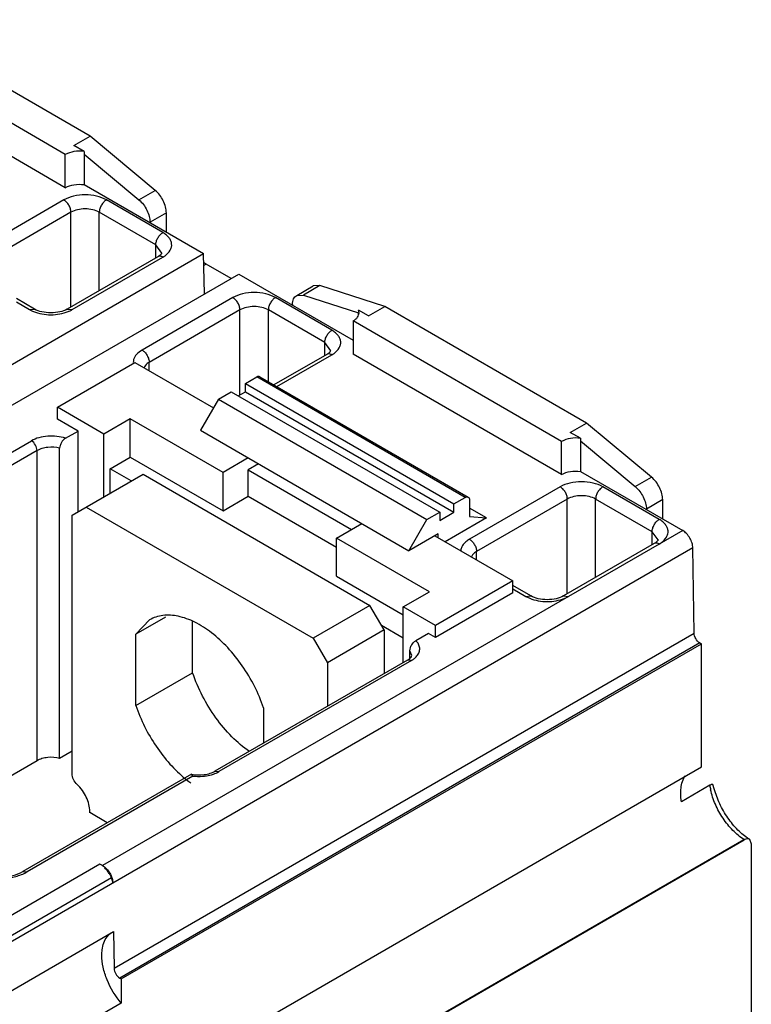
# Model space of a CAD drawing. Header units: millimetres. Extents: x 20 to 157, y 25 to 222.
# Tile 5 of 5: x 120 to 157, y 158 to 207. Entities that reach past the tile are written whole.
import ezdxf

# ---------------------------------------------------------------- set-up
doc = ezdxf.new("R2010")
doc.units = ezdxf.units.MM
doc.header["$LTSCALE"] = 16.076657
doc.layers.get('0').update_dxf_attribs({"linetype": 'CONTINUOUS'})

msp = doc.modelspace()

# ---------------------------------------------------------------- linework, layer by layer
at = {"color": 7, "linetype": 'Continuous'}
for p, q in [((123.901, 201.047), (113.846, 206.853)), ((122.657, 200.133), (112.262, 206.134)), ((122.657, 198.484), (112.262, 204.485)), ((123.088, 200.578), (123.901, 201.047)), ((127.141, 198.348), (123.901, 201.047)), ((123.592, 200.287), (123.088, 200.578)), ((123.592, 200.287), (123.592, 198.637)), ((123.592, 200.158), (126.328, 197.878)), ((122.657, 198.484), (122.657, 200.133)), ((123.592, 198.637), (129.549, 195.198)), ((126.328, 197.878), (127.141, 198.348)), ((122.586, 197.871), (118.061, 195.258)), ((127.523, 196.246), (124.707, 197.871)), ((122.94, 197.259), (118.414, 194.646)), ((122.94, 192.543), (122.94, 197.259)), ((124.352, 193.359), (124.353, 197.26)), ((127.17, 195.633), (124.353, 197.26)), ((127.695, 197.231), (126.882, 196.761)), ((127.695, 196.269), (127.695, 197.231)), ((126.882, 196.738), (126.882, 196.761)), ((127.17, 194.985), (127.17, 195.633)), ((127.463, 195.225), (127.17, 195.633)), ((81.042, 167.193), (129.549, 195.198)), ((127.274, 195.045), (122.748, 192.433)), ((122.998, 192.408), (127.523, 195.02)), ((129.594, 193.19), (129.549, 195.198)), ((129.675, 194.677), (129.562, 194.612)), ((130.922, 193.956), (129.675, 194.677)), ((82.804, 166.175), (131.311, 194.181)), ((131.311, 194.181), (137.011, 190.89)), ((134.195, 193.116), (135.008, 193.586)), ((135.355, 193.605), (134.542, 193.136)), ((135.355, 193.605), (135.008, 193.586)), ((138.595, 192.564), (135.355, 193.605)), ((121.127, 192.433), (120.217, 192.958)), ((120.217, 192.789), (120.876, 192.408)), ((131.013, 193.006), (126.487, 190.393)), ((135.95, 191.38), (133.135, 193.006)), ((134.195, 193.116), (134.542, 193.136)), ((134.542, 193.136), (137.277, 192.257)), ((120.877, 192.408), (121.127, 192.433)), ((122.748, 192.433), (122.998, 192.408)), ((131.366, 192.394), (126.841, 189.781)), ((131.366, 188.162), (131.366, 192.394)), ((132.781, 188.821), (132.781, 192.394)), ((135.598, 190.767), (132.781, 192.394)), ((133.988, 192.658), (133.988, 192.636)), ((137.304, 192.254), (137.277, 192.386)), ((137.782, 192.095), (137.277, 192.386)), ((137.782, 192.095), (138.595, 192.564)), ((148.65, 186.759), (138.595, 192.564)), ((137.011, 191.846), (137.011, 190.196)), ((147.406, 185.845), (137.011, 191.846)), ((137.277, 192.15), (137.277, 192.257)), ((135.598, 190.121), (135.598, 190.767)), ((135.89, 190.36), (135.598, 190.767)), ((135.7, 190.18), (133.063, 188.658)), ((133.21, 188.573), (135.95, 190.155)), ((147.406, 184.195), (137.011, 190.196)), ((122.268, 187.547), (126.122, 189.772)), ((126.122, 189.772), (130.039, 187.51)), ((126.841, 189.357), (126.841, 189.781)), ((131.637, 188.727), (132.203, 189.053)), ((142.597, 183.052), (132.203, 189.053)), ((132.353, 189.068), (142.747, 183.067)), ((131.637, 188.318), (131.637, 188.727)), ((131.637, 188.727), (142.032, 182.726)), ((130.294, 187.951), (129.396, 186.396)), ((130.294, 187.951), (130.93, 188.318)), ((130.294, 187.951), (140.688, 181.95)), ((130.93, 188.318), (141.324, 182.317)), ((131.283, 188.114), (131.637, 188.318)), ((131.637, 188.318), (142.032, 182.317)), ((122.268, 186.951), (122.268, 187.547)), ((124.584, 186.21), (122.268, 187.547)), ((123.293, 186.359), (122.268, 186.951)), ((125.892, 186.965), (124.584, 186.21)), ((125.892, 185.063), (125.892, 186.965)), ((130.523, 184.291), (125.892, 186.965)), ((147.837, 186.29), (148.65, 186.759)), ((151.89, 184.059), (148.65, 186.759)), ((122.67, 185.999), (123.293, 186.359)), ((123.293, 182.338), (123.293, 186.359)), ((124.584, 183.083), (124.584, 186.21)), ((129.396, 186.396), (139.79, 180.394)), ((148.341, 185.998), (147.837, 186.29)), ((148.341, 185.998), (148.341, 184.349)), ((111.369, 180.332), (120.969, 185.874)), ((122.374, 170.07), (122.374, 185.501)), ((147.406, 184.195), (147.406, 185.845)), ((148.341, 185.869), (151.076, 183.59)), ((121.252, 185.384), (111.652, 179.842)), ((121.252, 169.953), (121.252, 185.384)), ((124.888, 184.483), (125.892, 185.063)), ((125.892, 185.063), (130.523, 182.389)), ((131.782, 185.018), (130.523, 184.291)), ((124.888, 183.258), (124.888, 184.483)), ((125.948, 183.871), (124.888, 184.483)), ((132.298, 184.72), (131.782, 184.422)), ((122.996, 182.166), (126.532, 184.207)), ((126.532, 184.207), (137.845, 177.676)), ((130.523, 182.389), (130.523, 184.291)), ((131.782, 183.115), (131.782, 184.422)), ((131.782, 184.422), (136.923, 181.454)), ((148.341, 184.349), (153.44, 181.406)), ((151.076, 183.59), (151.89, 184.059)), ((147.335, 183.583), (142.809, 180.97)), ((152.272, 181.957), (149.456, 183.583)), ((130.523, 182.389), (131.782, 183.115)), ((131.782, 183.115), (136.18, 180.576)), ((142.032, 182.726), (142.597, 183.052)), ((147.688, 182.97), (143.162, 180.357)), ((147.688, 178.255), (147.688, 182.97)), ((149.101, 179.07), (149.101, 182.971)), ((151.918, 181.345), (149.101, 182.971)), ((123.703, 182.574), (135.017, 176.043)), ((142.032, 182.317), (142.032, 182.726)), ((142.809, 182.93), (142.809, 182.107)), ((143.657, 182.031), (142.809, 182.52)), ((152.444, 182.942), (151.631, 182.473)), ((152.444, 181.98), (152.444, 182.942)), ((122.996, 169.287), (122.996, 182.166)), ((140.688, 181.95), (141.324, 182.317)), ((141.324, 181.909), (142.032, 182.317)), ((141.324, 182.317), (141.324, 181.909)), ((143.657, 182.031), (141.593, 180.839)), ((142.809, 182.107), (143.657, 182.031)), ((151.631, 182.45), (151.631, 182.473)), ((136.18, 181.025), (137.439, 181.752)), ((139.79, 180.394), (140.688, 181.95)), ((153.44, 181.406), (124.519, 164.708)), ((136.18, 179.123), (136.18, 181.025)), ((140.812, 178.351), (136.18, 181.025)), ((141.254, 181.24), (139.79, 180.394)), ((141.077, 181.137), (144.966, 178.892)), ((141.254, 181.035), (141.254, 181.24)), ((151.918, 180.697), (151.918, 181.345)), ((152.212, 180.936), (151.918, 181.345)), ((153.949, 180.534), (105.441, 152.532)), ((152.023, 180.757), (147.497, 178.144)), ((152.212, 180.936), (152.212, 180.936)), ((154.012, 176.293), (153.949, 180.534)), ((143.162, 179.933), (143.162, 180.357)), ((136.18, 179.123), (139.504, 177.204)), ((144.966, 178.892), (141.112, 176.667)), ((144.966, 178.296), (144.966, 178.892)), ((145.875, 178.144), (144.966, 178.669)), ((139.504, 177.596), (140.812, 178.351)), ((144.966, 178.296), (141.112, 176.071)), ((144.966, 178.5), (145.625, 178.12)), ((145.625, 178.12), (145.875, 178.144)), ((147.497, 178.144), (147.747, 178.119)), ((137.845, 177.676), (135.017, 176.043)), ((138.553, 176.451), (137.845, 177.676)), ((139.504, 174.829), (139.504, 177.596)), ((141.112, 176.667), (139.504, 177.596)), ((127.647, 177.086), (126.178, 176.238)), ((126.86, 176.951), (126.178, 176.238)), ((129.007, 174.312), (129.007, 176.877)), ((139.504, 176.045), (138.429, 176.665)), ((141.112, 176.071), (141.112, 176.667)), ((125.092, 159.596), (154.012, 176.293)), ((126.178, 172.679), (126.178, 176.238)), ((138.553, 176.451), (135.724, 174.818)), ((138.553, 176.451), (138.553, 174.279)), ((140.759, 176.275), (140.136, 175.916)), ((141.112, 176.071), (140.759, 176.275)), ((154.295, 175.809), (125.374, 159.111)), ((125.45, 159.068), (154.371, 175.765)), ((135.017, 176.043), (135.724, 174.818)), ((154.295, 175.809), (154.371, 175.765)), ((154.371, 169.626), (154.371, 175.765)), ((139.84, 175.041), (139.84, 175.418)), ((139.93, 175.178), (139.84, 175.418)), ((139.72, 174.953), (130.12, 169.411)), ((139.92, 174.933), (130.32, 169.391)), ((135.724, 174.818), (135.724, 172.647)), ((139.92, 174.933), (139.72, 174.953)), ((126.178, 172.679), (129.007, 174.312)), ((132.542, 172.564), (132.542, 170.809)), ((122.374, 170.07), (122.996, 170.429)), ((114.961, 166.32), (121.252, 169.953)), ((128.942, 169.262), (120.548, 164.415)), ((125.45, 152.929), (154.371, 169.626)), ((128.954, 169.264), (128.943, 169.262)), ((129.024, 169.174), (128.954, 169.264)), ((130.12, 169.411), (130.32, 169.391)), ((129.024, 169.174), (120.748, 164.395)), ((155.018, 168.532), (154.947, 168.754)), ((154.792, 168.712), (153.378, 167.895)), ((124.753, 166.843), (123.879, 167.348)), ((114.95, 142.027), (156.492, 166.011)), ((114.967, 142.015), (156.51, 166)), ((156.742, 166.036), (156.492, 166.011)), ((156.51, 166), (156.492, 166.011)), ((156.742, 166.036), (156.766, 166.02)), ((156.766, 166.02), (156.863, 165.795)), ((156.863, 165.795), (156.863, 68.996)), ((124.386, 164.785), (104.799, 153.477)), ((120.548, 164.415), (120.748, 164.395)), ((124.519, 164.708), (124.386, 164.785)), ((124.963, 164.107), (105.376, 152.798)), ((105.477, 150.113), (125.064, 161.421)), ((125.064, 161.421), (125.092, 159.596)), ((125.374, 159.111), (125.45, 159.068)), ((125.45, 159.068), (125.45, 157.857)), ((125.45, 157.857), (105.863, 146.549))]:
    msp.add_line(p, q, dxfattribs=at)
for centre, radius, start, end in [((135.304, 191.278), 1.295, 299.9314, 305.604), ((132.52, 173.785), 6.129, 230.7785, 231.4919), ((132.307, 173.513), 5.784, 231.4654, 234.1835), ((129.33, 171.561), 2.407, 262.7012, 273.8259), ((158.117, 169.219), 3.363, 188.6838, 192.5086), ((122.754, 167.407), 1.126, 356.952, 0.0234)]:
    msp.add_arc(centre, radius, start, end, dxfattribs=at)
msp.add_ellipse((156.51, 165.591), major_axis=(0.25, 0.434), ratio=0.57735, start_param=-0.028911, end_param=0.783718, dxfattribs=at)
for points, knots in [([(123.592, 200.287), (123.426, 200.309), (123.102, 200.306), (122.789, 200.209), (122.657, 200.133)], [0, 0, 0, 0, 0.523412, 1, 1, 1, 1]), ([(122.657, 198.484), (122.789, 198.56), (123.102, 198.656), (123.426, 198.66), (123.592, 198.637)], [0, 0, 0, 0, 0.476588, 1, 1, 1, 1]), ([(127.695, 197.231), (127.695, 197.33), (127.663, 197.538), (127.51, 197.936), (127.308, 198.209), (127.141, 198.348)], [0, 0, 0, 0, 0.232419, 0.489307, 1, 1, 1, 1]), ([(124.707, 197.871), (124.557, 197.958), (124.207, 198.085), (123.647, 198.146), (123.087, 198.085), (122.737, 197.958), (122.586, 197.871)], [0, 0, 0, 0, 0.237253, 0.500001, 0.762748, 1, 1, 1, 1]), ([(122.94, 197.259), (122.94, 197.317), (122.918, 197.439), (122.842, 197.611), (122.731, 197.762), (122.636, 197.842), (122.586, 197.871)], [0, 0, 0, 0, 0.237219, 0.500001, 0.762782, 1, 1, 1, 1]), ([(124.707, 197.871), (124.657, 197.842), (124.562, 197.762), (124.451, 197.611), (124.375, 197.439), (124.354, 197.317), (124.354, 197.259)], [0, 0, 0, 0, 0.237217, 0.499998, 0.76278, 1, 1, 1, 1]), ([(126.328, 197.878), (126.495, 197.739), (126.697, 197.467), (126.85, 197.069), (126.882, 196.86), (126.882, 196.761)], [0, 0, 0, 0, 0.510693, 0.767581, 1, 1, 1, 1]), ([(124.353, 197.26), (124.252, 197.317), (124.019, 197.402), (123.646, 197.442), (123.273, 197.401), (123.04, 197.317), (122.94, 197.259)], [0, 0, 0, 0, 0.237306, 0.500091, 0.762826, 1, 1, 1, 1]), ([(127.17, 195.633), (127.17, 195.691), (127.191, 195.813), (127.267, 195.985), (127.378, 196.137), (127.473, 196.217), (127.523, 196.246)], [0, 0, 0, 0, 0.237169, 0.499852, 0.762693, 1, 1, 1, 1]), ([(127.631, 195.09), (127.734, 195.164), (127.87, 195.296), (127.958, 195.517), (127.969, 195.682), (127.927, 195.844), (127.834, 195.996), (127.696, 196.133), (127.584, 196.21), (127.523, 196.246)], [0, 0, 0, 0, 0.262948, 0.377504, 0.487131, 0.598872, 0.719211, 0.852655, 1, 1, 1, 1]), ([(127.463, 195.225), (127.463, 195.225), (127.465, 195.227), (127.461, 195.218), (127.46, 195.214), (127.453, 195.201), (127.441, 195.183), (127.418, 195.154), (127.382, 195.12), (127.333, 195.082), (127.295, 195.058), (127.274, 195.045)], [0, 0, 0, 0, 0.001777, 0.022532, 0.044186, 0.075161, 0.168459, 0.305535, 0.48981, 0.722168, 1, 1, 1, 1]), ([(127.438, 195.058), (127.409, 195.066), (127.352, 195.074), (127.296, 195.059), (127.274, 195.045)], [0, 0, 0, 0, 0.529778, 1, 1, 1, 1]), ([(127.524, 195.021), (127.517, 195.025), (127.489, 195.04), (127.46, 195.052), (127.438, 195.058)], [0, 0, 0, 0, 0.261986, 1, 1, 1, 1]), ([(129.675, 194.677), (129.665, 194.682), (129.626, 194.704), (129.586, 194.723), (129.555, 194.736)], [0, 0, 0, 0, 0.256248, 1, 1, 1, 1]), ([(133.135, 193.006), (132.984, 193.092), (132.634, 193.221), (132.074, 193.28), (131.513, 193.221), (131.164, 193.092), (131.013, 193.006)], [0, 0, 0, 0, 0.237184, 0.499963, 0.762763, 1, 1, 1, 1]), ([(131.366, 192.394), (131.366, 192.452), (131.345, 192.574), (131.269, 192.746), (131.158, 192.897), (131.063, 192.977), (131.013, 193.006)], [0, 0, 0, 0, 0.23717, 0.499853, 0.762694, 1, 1, 1, 1]), ([(133.135, 193.006), (133.084, 192.977), (132.989, 192.897), (132.878, 192.746), (132.803, 192.574), (132.781, 192.452), (132.781, 192.394)], [0, 0, 0, 0, 0.237167, 0.499849, 0.762691, 1, 1, 1, 1]), ([(133.988, 192.658), (133.988, 192.709), (133.996, 192.805), (134.035, 192.938), (134.101, 193.045), (134.162, 193.097), (134.195, 193.116)], [0, 0, 0, 0, 0.289468, 0.549166, 0.782338, 1, 1, 1, 1]), ([(120.876, 192.408), (120.891, 192.4), (120.953, 192.366), (121.017, 192.336), (121.067, 192.316)], [0, 0, 0, 0, 0.242945, 1, 1, 1, 1]), ([(121.067, 192.316), (121.34, 192.203), (121.937, 192.106), (122.535, 192.203), (122.808, 192.315)], [0, 0, 0, 0, 0.499988, 1, 1, 1, 1]), ([(122.748, 192.433), (122.638, 192.369), (122.37, 192.276), (121.937, 192.23), (121.505, 192.276), (121.237, 192.369), (121.127, 192.433)], [0, 0, 0, 0, 0.227432, 0.500019, 0.772604, 1, 1, 1, 1]), ([(122.808, 192.315), (122.825, 192.322), (122.889, 192.35), (122.953, 192.382), (122.998, 192.408)], [0, 0, 0, 0, 0.256982, 1, 1, 1, 1]), ([(132.781, 192.394), (132.681, 192.452), (132.447, 192.536), (132.074, 192.577), (131.7, 192.536), (131.466, 192.452), (131.366, 192.394)], [0, 0, 0, 0, 0.237197, 0.499992, 0.762793, 1, 1, 1, 1]), ([(137.011, 191.846), (137.055, 191.871), (137.134, 191.926), (137.23, 192.026), (137.29, 192.136), (137.304, 192.216), (137.304, 192.254)], [0, 0, 0, 0, 0.289382, 0.548989, 0.782088, 1, 1, 1, 1]), ([(135.597, 190.768), (135.597, 190.826), (135.619, 190.948), (135.694, 191.12), (135.805, 191.271), (135.9, 191.351), (135.95, 191.38)], [0, 0, 0, 0, 0.23722, 0.500002, 0.762783, 1, 1, 1, 1]), ([(136.058, 190.225), (136.161, 190.299), (136.297, 190.432), (136.385, 190.652), (136.396, 190.816), (136.354, 190.978), (136.261, 191.13), (136.124, 191.268), (136.012, 191.345), (135.95, 191.38)], [0, 0, 0, 0, 0.262889, 0.377461, 0.487114, 0.598855, 0.719184, 0.852513, 1, 1, 1, 1]), ([(126.487, 190.393), (126.386, 190.335), (126.209, 190.204), (126.092, 190.011), (126.066, 189.916)], [0, 0, 0, 0, 0.543735, 1, 1, 1, 1]), ([(126.487, 190.393), (126.537, 190.364), (126.632, 190.284), (126.743, 190.133), (126.819, 189.961), (126.841, 189.839), (126.841, 189.781)], [0, 0, 0, 0, 0.237168, 0.49985, 0.762691, 1, 1, 1, 1]), ([(135.7, 190.18), (135.722, 190.193), (135.76, 190.217), (135.809, 190.255), (135.845, 190.289), (135.868, 190.318), (135.881, 190.336), (135.886, 190.349), (135.889, 190.353), (135.89, 190.361), (135.89, 190.36)], [0, 0, 0, 0, 0.278783, 0.512046, 0.697044, 0.834592, 0.928172, 0.959233, 0.980938, 1, 1, 1, 1]), ([(135.865, 190.193), (135.836, 190.201), (135.779, 190.209), (135.723, 190.193), (135.7, 190.18)], [0, 0, 0, 0, 0.529842, 1, 1, 1, 1]), ([(135.95, 190.155), (135.943, 190.16), (135.916, 190.174), (135.887, 190.186), (135.865, 190.193)], [0, 0, 0, 0, 0.261934, 1, 1, 1, 1]), ([(126.841, 189.781), (126.808, 189.762), (126.696, 189.688), (126.6, 189.579), (126.568, 189.488)], [0, 0, 0, 0, 0.282787, 1, 1, 1, 1]), ([(132.353, 189.068), (132.332, 189.08), (132.277, 189.088), (132.227, 189.068), (132.203, 189.053)], [0, 0, 0, 0, 0.449963, 1, 1, 1, 1]), ([(122.67, 185.999), (122.532, 186.046), (122.236, 186.109), (121.786, 186.119), (121.353, 186.047), (121.086, 185.942), (120.969, 185.874)], [0, 0, 0, 0, 0.25106, 0.513549, 0.768854, 1, 1, 1, 1]), ([(122.67, 185.999), (122.584, 185.95), (122.478, 185.83), (122.394, 185.65), (122.374, 185.549), (122.374, 185.501)], [0, 0, 0, 0, 0.496038, 0.760728, 1, 1, 1, 1]), ([(148.341, 185.998), (148.175, 186.021), (147.851, 186.017), (147.538, 185.921), (147.406, 185.845)], [0, 0, 0, 0, 0.523412, 1, 1, 1, 1]), ([(121.252, 185.384), (121.252, 185.481), (121.186, 185.673), (121.053, 185.826), (120.969, 185.874)], [0, 0, 0, 0, 0.500001, 1, 1, 1, 1]), ([(122.374, 185.501), (122.182, 185.552), (121.879, 185.572), (121.502, 185.499), (121.328, 185.428), (121.252, 185.384)], [0, 0, 0, 0, 0.516728, 0.770165, 1, 1, 1, 1]), ([(147.406, 184.195), (147.538, 184.271), (147.851, 184.368), (148.175, 184.372), (148.341, 184.349)], [0, 0, 0, 0, 0.476588, 1, 1, 1, 1]), ([(152.444, 182.942), (152.444, 183.041), (152.412, 183.25), (152.259, 183.648), (152.057, 183.92), (151.89, 184.059)], [0, 0, 0, 0, 0.232419, 0.489307, 1, 1, 1, 1]), ([(149.456, 183.583), (149.306, 183.67), (148.955, 183.797), (148.395, 183.857), (147.836, 183.797), (147.485, 183.67), (147.335, 183.583)], [0, 0, 0, 0, 0.237253, 0.500001, 0.762748, 1, 1, 1, 1]), ([(147.688, 182.97), (147.688, 183.028), (147.667, 183.151), (147.591, 183.322), (147.48, 183.474), (147.385, 183.554), (147.335, 183.583)], [0, 0, 0, 0, 0.237219, 0.500001, 0.762782, 1, 1, 1, 1]), ([(149.456, 183.583), (149.406, 183.554), (149.311, 183.474), (149.2, 183.322), (149.124, 183.151), (149.103, 183.028), (149.103, 182.97)], [0, 0, 0, 0, 0.237217, 0.499998, 0.76278, 1, 1, 1, 1]), ([(151.076, 183.59), (151.243, 183.451), (151.445, 183.179), (151.599, 182.78), (151.631, 182.572), (151.631, 182.473)], [0, 0, 0, 0, 0.510693, 0.767581, 1, 1, 1, 1]), ([(142.597, 183.052), (142.622, 183.066), (142.672, 183.087), (142.727, 183.079), (142.747, 183.067)], [0, 0, 0, 0, 0.550038, 1, 1, 1, 1]), ([(142.747, 183.067), (142.768, 183.055), (142.802, 183.011), (142.809, 182.958), (142.809, 182.93)], [0, 0, 0, 0, 0.44996, 1, 1, 1, 1]), ([(149.101, 182.971), (149.001, 183.029), (148.768, 183.113), (148.395, 183.153), (148.022, 183.113), (147.789, 183.028), (147.688, 182.97)], [0, 0, 0, 0, 0.237306, 0.500091, 0.762826, 1, 1, 1, 1]), ([(151.918, 181.345), (151.918, 181.403), (151.94, 181.525), (152.016, 181.697), (152.127, 181.848), (152.222, 181.928), (152.272, 181.957)], [0, 0, 0, 0, 0.237169, 0.499852, 0.762693, 1, 1, 1, 1]), ([(152.38, 180.802), (152.483, 180.876), (152.619, 181.008), (152.707, 181.229), (152.718, 181.393), (152.676, 181.555), (152.583, 181.707), (152.445, 181.845), (152.333, 181.921), (152.272, 181.957)], [0, 0, 0, 0, 0.26293, 0.377491, 0.487127, 0.598874, 0.719215, 0.852655, 1, 1, 1, 1]), ([(153.949, 180.534), (153.947, 180.617), (153.915, 180.791), (153.805, 181.036), (153.646, 181.251), (153.511, 181.364), (153.44, 181.406)], [0, 0, 0, 0, 0.238319, 0.501093, 0.763273, 1, 1, 1, 1]), ([(142.809, 180.97), (142.746, 180.933), (142.63, 180.854), (142.49, 180.71), (142.398, 180.551), (142.373, 180.436), (142.371, 180.381)], [0, 0, 0, 0, 0.288613, 0.548413, 0.782274, 1, 1, 1, 1]), ([(142.809, 180.97), (142.86, 180.941), (142.955, 180.861), (143.065, 180.71), (143.141, 180.538), (143.163, 180.416), (143.163, 180.358)], [0, 0, 0, 0, 0.237218, 0.499999, 0.762781, 1, 1, 1, 1]), ([(152.214, 180.936), (152.214, 180.939), (152.201, 180.911), (152.195, 180.901), (152.166, 180.864), (152.132, 180.832), (152.082, 180.794), (152.044, 180.769), (152.022, 180.757)], [0, 0, 0, 0, 0.026466, 0.169881, 0.303327, 0.487205, 0.72037, 1, 1, 1, 1]), ([(152.187, 180.769), (152.158, 180.778), (152.101, 180.786), (152.045, 180.77), (152.023, 180.757)], [0, 0, 0, 0, 0.529776, 1, 1, 1, 1]), ([(152.273, 180.732), (152.265, 180.736), (152.238, 180.751), (152.209, 180.763), (152.187, 180.769)], [0, 0, 0, 0, 0.261987, 1, 1, 1, 1]), ([(143.162, 180.357), (143.129, 180.338), (143.017, 180.264), (142.922, 180.155), (142.89, 180.064)], [0, 0, 0, 0, 0.282765, 1, 1, 1, 1]), ([(145.625, 178.12), (145.64, 178.111), (145.702, 178.077), (145.766, 178.048), (145.816, 178.027)], [0, 0, 0, 0, 0.242944, 1, 1, 1, 1]), ([(147.497, 178.144), (147.387, 178.081), (147.119, 177.987), (146.686, 177.941), (146.254, 177.987), (145.986, 178.081), (145.875, 178.144)], [0, 0, 0, 0, 0.227432, 0.500019, 0.772604, 1, 1, 1, 1]), ([(147.557, 178.027), (147.574, 178.034), (147.638, 178.062), (147.702, 178.094), (147.747, 178.119)], [0, 0, 0, 0, 0.256977, 1, 1, 1, 1]), ([(145.816, 178.027), (146.088, 177.914), (146.686, 177.817), (147.284, 177.914), (147.557, 178.027)], [0, 0, 0, 0, 0.499985, 1, 1, 1, 1]), ([(132.542, 172.564), (132.417, 172.933), (132.11, 173.66), (131.509, 174.671), (130.79, 175.571), (129.994, 176.31), (129.16, 176.851), (128.33, 177.162), (127.54, 177.22), (127.061, 177.067), (126.86, 176.951)], [0, 0, 0, 0, 0.1473, 0.296878, 0.443111, 0.580807, 0.705847, 0.816079, 0.912431, 1, 1, 1, 1]), ([(154.295, 175.809), (154.212, 175.856), (154.08, 176.008), (154.014, 176.196), (154.012, 176.293)], [0, 0, 0, 0, 0.49887, 1, 1, 1, 1]), ([(139.84, 175.418), (139.84, 175.466), (139.859, 175.566), (139.944, 175.747), (140.05, 175.866), (140.136, 175.916)], [0, 0, 0, 0, 0.239275, 0.503888, 1, 1, 1, 1]), ([(140.193, 175.157), (140.239, 175.212), (140.313, 175.333), (140.343, 175.543), (140.28, 175.748), (140.19, 175.863), (140.136, 175.916)], [0, 0, 0, 0, 0.256311, 0.491426, 0.731701, 1, 1, 1, 1]), ([(139.72, 174.953), (139.787, 174.992), (139.873, 175.053), (139.93, 175.151), (139.93, 175.178)], [0, 0, 0, 0, 0.739514, 1, 1, 1, 1]), ([(140.099, 175.06), (140.107, 175.068), (140.141, 175.098), (140.172, 175.131), (140.193, 175.157)], [0, 0, 0, 0, 0.257563, 1, 1, 1, 1]), ([(139.92, 174.933), (139.936, 174.943), (139.999, 174.981), (140.058, 175.025), (140.099, 175.06)], [0, 0, 0, 0, 0.259814, 1, 1, 1, 1]), ([(131.839, 170.393), (131.525, 170.611), (130.919, 171.131), (130.133, 172.067), (129.474, 173.138), (129.14, 173.916), (129.007, 174.312)], [0, 0, 0, 0, 0.233754, 0.485228, 0.74434, 1, 1, 1, 1]), ([(126.178, 172.679), (126.419, 171.965), (126.934, 170.941), (127.845, 169.769), (128.37, 169.261), (128.644, 169.037)], [0, 0, 0, 0, 0.508793, 0.760983, 1, 1, 1, 1]), ([(121.252, 169.953), (121.328, 169.997), (121.502, 170.067), (121.879, 170.14), (122.182, 170.12), (122.374, 170.07)], [0, 0, 0, 0, 0.229845, 0.483272, 1, 1, 1, 1]), ([(123.249, 168.75), (123.172, 168.821), (123.054, 168.989), (122.996, 169.19), (122.996, 169.287)], [0, 0, 0, 0, 0.515436, 1, 1, 1, 1]), ([(128.954, 169.264), (129.162, 169.223), (129.481, 169.214), (129.871, 169.296), (130.045, 169.368), (130.12, 169.411)], [0, 0, 0, 0, 0.532041, 0.784512, 1, 1, 1, 1]), ([(129.49, 169.16), (129.529, 169.162), (129.68, 169.176), (129.83, 169.204), (129.939, 169.235)], [0, 0, 0, 0, 0.255609, 1, 1, 1, 1]), ([(129.939, 169.235), (129.974, 169.244), (130.105, 169.285), (130.232, 169.34), (130.32, 169.391)], [0, 0, 0, 0, 0.262835, 1, 1, 1, 1]), ([(123.88, 167.408), (123.88, 167.525), (123.844, 167.771), (123.671, 168.246), (123.44, 168.574), (123.249, 168.75)], [0, 0, 0, 0, 0.231041, 0.486011, 1, 1, 1, 1]), ([(153.345, 168.314), (153.345, 168.4), (153.361, 168.708), (153.45, 169.019), (153.572, 169.205)], [0, 0, 0, 0, 0.278157, 1, 1, 1, 1]), ([(154.856, 168.743), (154.851, 168.741), (154.83, 168.732), (154.808, 168.721), (154.792, 168.712)], [0, 0, 0, 0, 0.224224, 1, 1, 1, 1]), ([(154.947, 168.754), (154.942, 168.756), (154.911, 168.763), (154.88, 168.753), (154.856, 168.743)], [0, 0, 0, 0, 0.177839, 1, 1, 1, 1]), ([(153.378, 167.895), (153.373, 167.931), (153.354, 168.07), (153.345, 168.21), (153.345, 168.314)], [0, 0, 0, 0, 0.257947, 1, 1, 1, 1]), ([(156.492, 166.011), (156.292, 166.14), (155.91, 166.463), (155.432, 167.061), (155.055, 167.746), (154.889, 168.242), (154.834, 168.491)], [0, 0, 0, 0, 0.233829, 0.488544, 0.749255, 1, 1, 1, 1]), ([(156.742, 166.036), (156.545, 166.163), (156.16, 166.486), (155.671, 167.083), (155.272, 167.776), (155.085, 168.279), (155.018, 168.532)], [0, 0, 0, 0, 0.22805, 0.482546, 0.745855, 1, 1, 1, 1]), ([(118.261, 164.415), (118.419, 164.324), (118.797, 164.19), (119.404, 164.125), (120.011, 164.19), (120.389, 164.324), (120.548, 164.415)], [0, 0, 0, 0, 0.231981, 0.49999, 0.768007, 1, 1, 1, 1]), ([(120.602, 164.319), (120.614, 164.325), (120.664, 164.349), (120.712, 164.375), (120.748, 164.395)], [0, 0, 0, 0, 0.254937, 1, 1, 1, 1]), ([(124.503, 164.719), (124.655, 164.631), (124.847, 164.42), (124.994, 164.096), (125.027, 163.917), (125.029, 163.832)], [0, 0, 0, 0, 0.495629, 0.760198, 1, 1, 1, 1]), ([(124.963, 164.107), (124.936, 164.167), (124.875, 164.284), (124.763, 164.445), (124.64, 164.591), (124.551, 164.681), (124.503, 164.719)], [0, 0, 0, 0, 0.256548, 0.511144, 0.761543, 1, 1, 1, 1]), ([(118.207, 164.319), (118.385, 164.236), (118.781, 164.113), (119.404, 164.054), (120.028, 164.113), (120.423, 164.236), (120.602, 164.319)], [0, 0, 0, 0, 0.240454, 0.500001, 0.759547, 1, 1, 1, 1]), ([(125.029, 163.832), (125.028, 163.854), (125.021, 163.949), (124.993, 164.041), (124.963, 164.107)], [0, 0, 0, 0, 0.231519, 1, 1, 1, 1]), ([(124.478, 160.241), (124.478, 160.333), (124.496, 160.656), (124.602, 160.986), (124.747, 161.169)], [0, 0, 0, 0, 0.281799, 1, 1, 1, 1]), ([(124.747, 161.169), (124.764, 161.19), (124.832, 161.27), (124.915, 161.337), (124.982, 161.378)], [0, 0, 0, 0, 0.255772, 1, 1, 1, 1]), ([(125.45, 157.857), (125.154, 158.201), (124.796, 158.789), (124.53, 159.623), (124.478, 160.042), (124.478, 160.241)], [0, 0, 0, 0, 0.520279, 0.771269, 1, 1, 1, 1]), ([(125.092, 159.596), (125.093, 159.499), (125.16, 159.31), (125.291, 159.159), (125.374, 159.111)], [0, 0, 0, 0, 0.501127, 1, 1, 1, 1])]:
    msp.add_open_spline(points, degree=3, knots=knots, dxfattribs=at)
for points in [[(127.523, 195.02), (127.56, 195.042), (127.596, 195.065), (127.631, 195.09)], [(126.066, 189.916), (126.051, 189.859), (126.045, 189.798), (126.05, 189.739)], [(152.272, 180.732), (152.309, 180.753), (152.345, 180.777), (152.38, 180.802)]]:
    msp.add_open_spline(points, degree=3, dxfattribs=at)

doc.saveas('drawing.dxf')
